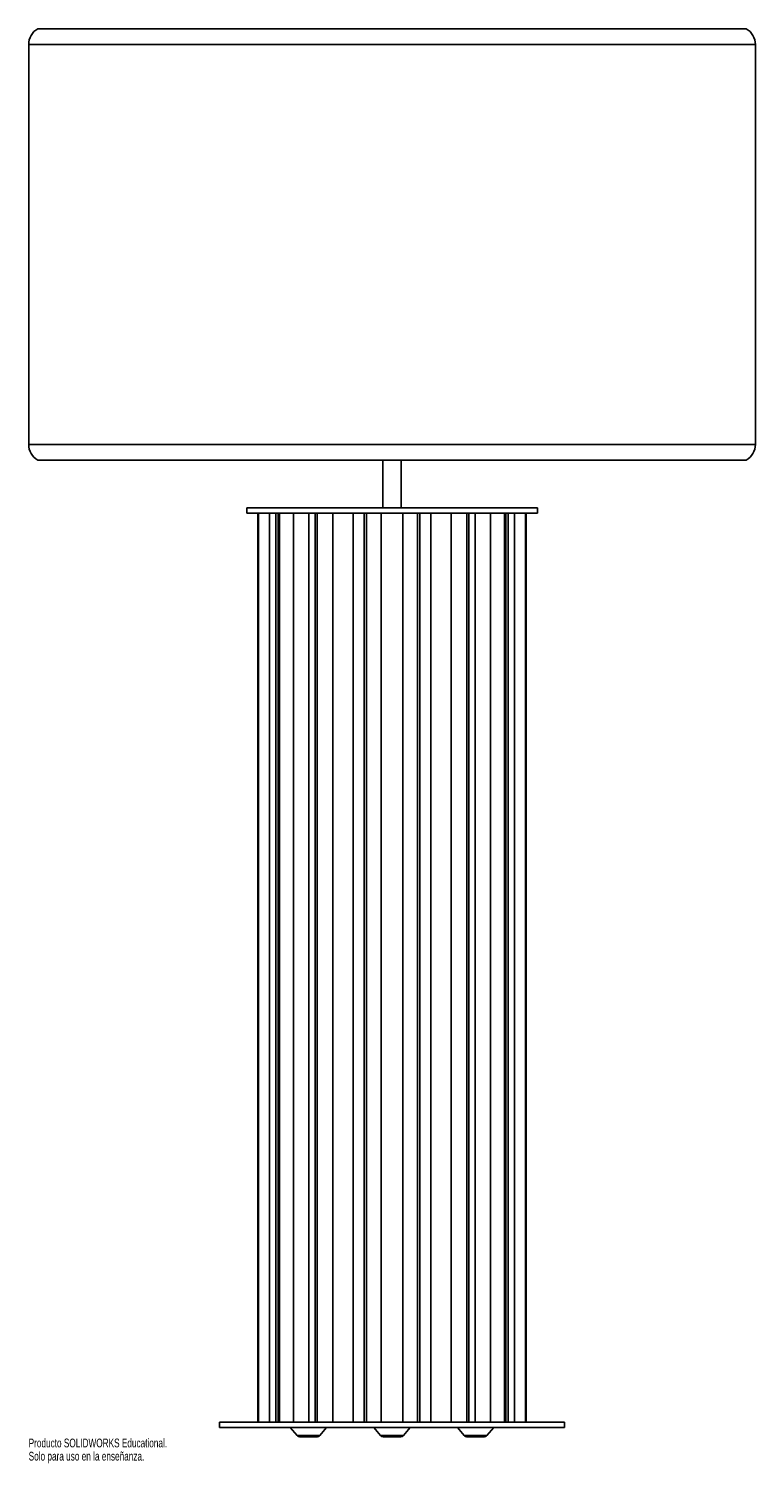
# Paper-space layout '_Posterior' of a CAD drawing. Header units: millimetres. Extents: x 359 to 759, y -204 to 585.
import ezdxf

# ---------------------------------------------------------------- set-up
doc = ezdxf.new("R2010")
doc.units = ezdxf.units.MM
doc.styles.add('SLDTEXTSTYLE0', font='TXT', dxfattribs={"width": 0.7})

psp = doc.layouts.new('_Posterior')

# ---------------------------------------------------------------- linework, layer by layer
at = {"color": 7, "linetype": 'Continuous', "lineweight": 25}
for p, q in [((364.01, 584.96), (754.01, 584.96)), ((359.01, 576.3), (359.01, 356.3)), ((759.01, 356.3), (759.01, 576.3)), ((754.01, 347.64), (364.01, 347.64)), ((554.01, 347.64), (554.01, 321.51)), ((564.01, 321.51), (564.01, 347.64)), ((479.01, 321.51), (479.01, 318.51)), ((479.01, 321.51), (639.01, 321.51)), ((479.01, 318.51), (639.01, 318.51)), ((485.18, 318.51), (485.18, -181.49)), ((485.32, 318.51), (485.32, -181.49)), ((485.58, -181.49), (485.58, 318.51)), ((491.5, 318.51), (491.5, -181.49)), ((494.97, 318.51), (494.97, -181.49)), ((496.28, 318.51), (496.28, -181.49)), ((497.01, -181.49), (497.01, 318.51)), ((504.84, 318.51), (504.84, -181.49)), ((513.29, 318.51), (513.29, -181.49)), ((516.79, 318.51), (516.79, -181.49)), ((517.89, -181.49), (517.89, 318.51)), ((526.42, 318.51), (526.42, -181.49)), ((537.59, -181.49), (537.59, 318.51)), ((543.73, 318.51), (543.73, -181.49)), ((545.02, -181.49), (545.02, 318.51)), ((552.96, 318.51), (552.96, -181.49)), ((565.05, -181.49), (565.05, 318.51)), ((572.99, 318.51), (572.99, -181.49)), ((574.28, -181.49), (574.28, 318.51)), ((580.42, 318.51), (580.42, -181.49)), ((591.59, -181.49), (591.59, 318.51)), ((600.12, 318.51), (600.12, -181.49)), ((601.22, -181.49), (601.22, 318.51)), ((604.72, -181.49), (604.72, 318.51)), ((613.17, -181.49), (613.17, 318.51)), ((621, 318.51), (621, -181.49)), ((621.73, -181.49), (621.73, 318.51)), ((623.04, -181.49), (623.04, 318.51)), ((626.51, -181.49), (626.51, 318.51)), ((632.43, 318.51), (632.43, -181.49)), ((632.69, -181.49), (632.69, 318.51)), ((632.83, -181.49), (632.83, 318.51)), ((639.01, 318.51), (639.01, 321.51)), ((464.01, -181.49), (464.01, -184.49)), ((654.01, -181.49), (464.01, -181.49)), ((654.01, -184.49), (464.01, -184.49)), ((503.04, -184.49), (506.79, -188.81)), ((519.3, -188.81), (523.04, -184.49)), ((549.01, -184.49), (552.75, -188.81)), ((565.26, -188.81), (569.01, -184.49)), ((594.97, -184.49), (598.72, -188.81)), ((611.22, -188.81), (614.97, -184.49)), ((654.01, -184.49), (654.01, -181.49)), ((517.79, -189.49), (508.3, -189.49)), ((563.75, -189.49), (554.26, -189.49)), ((609.71, -189.49), (600.23, -189.49))]:
    psp.add_line(p, q, dxfattribs=at)
at = {"color": 8, "linetype": 'Continuous', "lineweight": 25}
for p, q in [((759.01, 576.3), (359.01, 576.3)), ((359.01, 356.3), (759.01, 356.3)), ((506.79, -188.81), (519.3, -188.81)), ((552.75, -188.81), (565.26, -188.81)), ((598.72, -188.81), (611.22, -188.81))]:
    psp.add_line(p, q, dxfattribs=at)
at = {"color": 7, "linetype": 'Continuous', "lineweight": 25}
for centre, radius, start, end in [((369.01, 576.3), 10, 120, 180), ((749.01, 576.3), 10, 0, 60), ((369.01, 356.3), 10, 180, 240), ((749.01, 356.3), 10, 300, 0), ((508.3, -187.49), 2, 221, 270), ((517.79, -187.49), 2, 270, 319), ((554.26, -187.49), 2, 221, 270), ((563.75, -187.49), 2, 270, 319), ((600.23, -187.49), 2, 221, 270), ((609.71, -187.49), 2, 270, 319)]:
    psp.add_arc(centre, radius, start, end, dxfattribs=at)

# ---------------------------------------------------------------- texts
at = {"color": 7, "linetype": 'Continuous', "char_height": 4.8336, "attachment_point": 1, "style": 'SLDTEXTSTYLE0'}
for s, insert in [('Producto SOLIDWORKS Educational.', (359.01, -190.51)), ('Solo para uso en la enseñanza.', (359.01, -197.76))]:
    psp.add_mtext(s, dxfattribs=dict(at, insert=insert))

doc.saveas('drawing.dxf')
